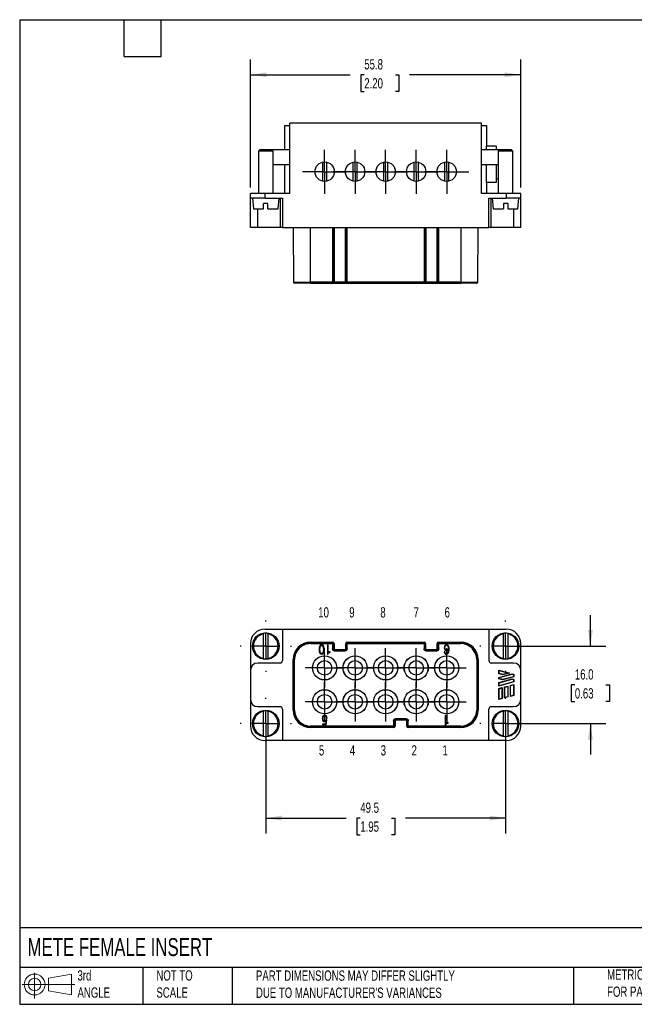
# Model space of a CAD drawing. Header units: millimetres. Extents: x 6 to 273, y 6 to 210.
# Tile 1 of 4: x 6 to 133, y 6 to 210. Entities that reach past the tile are written whole.
import ezdxf

# ---------------------------------------------------------------- set-up
doc = ezdxf.new("R2010")
doc.units = ezdxf.units.MM
doc.linetypes.add('SLD-Center', pattern=[19.05, 15.24, -1.27, 1.27, -1.27])
doc.linetypes.add('SLD-Solid', pattern=[0])
doc.layers.add('CENTER', color=40, linetype='SLD-Center')
doc.layers.add('SLD-DEFPOINTS', color=7, linetype='Continuous')
doc.layers.add('DIMENSIONS', color=140, linetype='SLD-Solid', lineweight=25)
doc.layers.add('TEXT', color=140, linetype='SLD-Solid', lineweight=25)
doc.styles.add('SLDTEXTSTYLE0', font='TXT', dxfattribs={"width": 0.7})
doc.dimstyles.new('SLDDIMSTYLE0', dxfattribs={"dimtxt": 2.158008, "dimasz": 3.302, "dimexe": 0, "dimexo": 0.0625, "dimgap": 0.539502, "dimtad": 0, "dimtih": 1, "dimtoh": 1, "dimrnd": 1e-09, "dimzin": 12, "dimdsep": 46, "dimtxsty": 'SLDTEXTSTYLE0', "dimsah": 1, "dimcen": 0.09, "dimadec": 0, "dimazin": 3, "dimtfac": 1, "dimtofl": 0, "dimtmove": 0, "dimatfit": 3, "dimfxl": 0, "dimfrac": 2, "dimtolj": 1, "dimtzin": 12, "dimarcsym": 0})
doc.dimstyles.new('SLDDIMSTYLE1', dxfattribs={"dimtxt": 2.158008, "dimasz": 3.302, "dimexe": 0, "dimexo": 0.0625, "dimgap": 0.539502, "dimtad": 0, "dimtih": 1, "dimtoh": 1, "dimrnd": 1e-09, "dimzin": 4, "dimdsep": 46, "dimtxsty": 'SLDTEXTSTYLE0', "dimsah": 1, "dimcen": 0.09, "dimadec": 0, "dimazin": 1, "dimtfac": 1, "dimtmove": 0, "dimatfit": 0, "dimfxl": 0, "dimfrac": 2, "dimtolj": 1, "dimtzin": 12, "dimarcsym": 0})

# ---------------------------------------------------------------- blocks, each defined once
blk = doc.blocks.new('Block11')
at = {"color": 7, "linetype": 'SLD-Solid', "lineweight": 18}
for p, q in [((2.59, 5.31), (2.59, 0)), ((5.48, 4.17), (10.18, 5.03)), ((5.48, 1.6), (5.48, 4.17)), ((10.18, 5.03), (10.18, 0.73)), ((0, 2.88), (10.87, 2.88)), ((5.48, 1.6), (10.18, 0.73))]:
    blk.add_line(p, q, dxfattribs=at)
for radius in [2.15, 1.29]:
    blk.add_circle((2.59, 2.88), radius, dxfattribs=at)
blk = doc.blocks.new('Block12')
at = {"layer": 'SLD-DEFPOINTS'}
blk.add_blockref('Block11', (0, 0), dxfattribs=at)
blk = doc.blocks.new('_D')
at = {"layer": 'DIMENSIONS'}
for p, q in [((57.14, 63.01), (57.14, 41.61)), ((106.64, 63.01), (106.64, 41.61)), ((57.14, 44.78), (73.74, 44.78)), ((76.66, 44.78), (75.94, 44.78)), ((75.94, 44.78), (75.94, 41.35)), ((83.07, 44.78), (83.8, 44.78)), ((83.8, 44.78), (83.8, 41.35)), ((106.64, 44.78), (86, 44.78)), ((75.94, 41.35), (76.66, 41.35)), ((83.8, 41.35), (83.07, 41.35))]:
    blk.add_line(p, q, dxfattribs=at)
for points in [[(57.14, 44.78), (60.44, 44.27), (60.44, 45.29)], [(106.64, 44.78), (103.34, 45.29), (103.34, 44.27)]]:
    blk.add_solid(points, dxfattribs=at)
at = {"layer": 'DIMENSIONS', "char_height": 2.117, "attachment_point": 1, "style": 'SLDTEXTSTYLE0'}
for s, insert in [('49.5', (76.66, 47.99)), ('1.95', (76.66, 44.08))]:
    blk.add_mtext(s, dxfattribs=dict(at, insert=insert))
blk = doc.blocks.new('_D_1')
at = {"layer": 'DIMENSIONS'}
for p, q in [((124.15, 80.28), (124.15, 86.63)), ((107.91, 80.28), (127.33, 80.28)), ((120.95, 72.28), (120.22, 72.28)), ((120.22, 72.28), (120.22, 68.85)), ((127.36, 72.28), (128.09, 72.28)), ((128.09, 72.28), (128.09, 68.85)), ((120.22, 68.85), (120.95, 68.85)), ((128.09, 68.85), (127.36, 68.85)), ((107.91, 64.28), (127.33, 64.28)), ((124.15, 64.28), (124.15, 57.93))]:
    blk.add_line(p, q, dxfattribs=at)
for points in [[(124.15, 80.28), (124.66, 83.58), (123.65, 83.58)], [(124.15, 64.28), (123.65, 60.98), (124.66, 60.98)]]:
    blk.add_solid(points, dxfattribs=at)
at = {"layer": 'DIMENSIONS', "char_height": 2.117, "attachment_point": 1, "style": 'SLDTEXTSTYLE0'}
for s, insert in [('16.0', (120.95, 75.49)), ('0.63', (120.95, 71.58))]:
    blk.add_mtext(s, dxfattribs=dict(at, insert=insert))
blk = doc.blocks.new('SW_CENTERMARKSYMBOL_0')
at = {"layer": 'CENTER', "color": 0}
for p, q in [((0, 5.08), (0, 5.29)), ((0, 0), (0, 2.54)), ((-5.08, 0), (-5.29, 0)), ((0, 0), (-2.54, 0)), ((0, 0), (0, -2.54)), ((0, 0), (2.54, 0)), ((5.08, 0), (5.29, 0)), ((0, -5.08), (0, -5.29))]:
    blk.add_line(p, q, dxfattribs=at)
blk = doc.blocks.new('SW_CENTERMARKSYMBOL_1')
at = {"layer": 'CENTER', "color": 0}
for p, q in [((0, 5.08), (0, 5.29)), ((0, 0), (0, 2.54)), ((-5.08, 0), (-5.29, 0)), ((0, 0), (-2.54, 0)), ((0, 0), (0, -2.54)), ((0, 0), (2.54, 0)), ((5.08, 0), (5.29, 0)), ((0, -5.08), (0, -5.29))]:
    blk.add_line(p, q, dxfattribs=at)
blk = doc.blocks.new('SW_CENTERMARKSYMBOL_2')
at = {"layer": 'CENTER', "color": 0}
for p, q in [((0, 5.08), (0, 5.29)), ((0, 0), (0, 2.54)), ((-5.08, 0), (-5.29, 0)), ((0, 0), (-2.54, 0)), ((0, 0), (0, -2.54)), ((0, 0), (2.54, 0)), ((5.08, 0), (5.29, 0)), ((0, -5.08), (0, -5.29))]:
    blk.add_line(p, q, dxfattribs=at)
blk = doc.blocks.new('SW_CENTERMARKSYMBOL_3')
at = {"layer": 'CENTER', "color": 0}
for p, q in [((0, 5.08), (0, 5.29)), ((0, 0), (0, 2.54)), ((-5.08, 0), (-5.29, 0)), ((0, 0), (-2.54, 0)), ((0, 0), (0, -2.54)), ((0, 0), (2.54, 0)), ((5.08, 0), (5.29, 0)), ((0, -5.08), (0, -5.29))]:
    blk.add_line(p, q, dxfattribs=at)
blk = doc.blocks.new('SW_CENTERMARKSYMBOL_4')
at = {"layer": 'CENTER', "color": 0}
for p, q in [((0, 2.54), (0, 4.04)), ((0, 0), (0, 2.54)), ((-2.54, 0), (-4.04, 0)), ((0, 0), (-2.54, 0)), ((0, 0), (0, -2.54)), ((0, 0), (2.54, 0)), ((2.54, 0), (4.04, 0)), ((0, -2.54), (0, -4.04))]:
    blk.add_line(p, q, dxfattribs=at)
blk = doc.blocks.new('SW_CENTERMARKSYMBOL_5')
at = {"layer": 'CENTER', "color": 0}
for p, q in [((0, 2.54), (0, 4.04)), ((0, 0), (0, 2.54)), ((-2.54, 0), (-4.04, 0)), ((0, 0), (-2.54, 0)), ((0, 0), (0, -2.54)), ((0, 0), (2.54, 0)), ((2.54, 0), (4.04, 0)), ((0, -2.54), (0, -4.04))]:
    blk.add_line(p, q, dxfattribs=at)
blk = doc.blocks.new('SW_CENTERMARKSYMBOL_6')
at = {"layer": 'CENTER', "color": 0}
for p, q in [((0, 2.54), (0, 4.04)), ((0, 0), (0, 2.54)), ((-2.54, 0), (-4.04, 0)), ((0, 0), (-2.54, 0)), ((0, 0), (0, -2.54)), ((0, 0), (2.54, 0)), ((2.54, 0), (4.04, 0)), ((0, -2.54), (0, -4.04))]:
    blk.add_line(p, q, dxfattribs=at)
blk = doc.blocks.new('SW_CENTERMARKSYMBOL_7')
at = {"layer": 'CENTER', "color": 0}
for p, q in [((0, 2.54), (0, 4.04)), ((0, 0), (0, 2.54)), ((-2.54, 0), (-4.04, 0)), ((0, 0), (-2.54, 0)), ((0, 0), (0, -2.54)), ((0, 0), (2.54, 0)), ((2.54, 0), (4.04, 0)), ((0, -2.54), (0, -4.04))]:
    blk.add_line(p, q, dxfattribs=at)
blk = doc.blocks.new('SW_CENTERMARKSYMBOL_8')
at = {"layer": 'CENTER', "color": 0}
for p, q in [((0, 2.54), (0, 4.04)), ((0, 0), (0, 2.54)), ((-2.54, 0), (-4.04, 0)), ((0, 0), (-2.54, 0)), ((0, 0), (0, -2.54)), ((0, 0), (2.54, 0)), ((2.54, 0), (4.04, 0)), ((0, -2.54), (0, -4.04))]:
    blk.add_line(p, q, dxfattribs=at)
blk = doc.blocks.new('SW_CENTERMARKSYMBOL_9')
at = {"layer": 'CENTER', "color": 0}
for p, q in [((0, 2.54), (0, 4.04)), ((0, 0), (0, 2.54)), ((-2.54, 0), (-4.04, 0)), ((0, 0), (-2.54, 0)), ((0, 0), (0, -2.54)), ((0, 0), (2.54, 0)), ((2.54, 0), (4.04, 0)), ((0, -2.54), (0, -4.04))]:
    blk.add_line(p, q, dxfattribs=at)
blk = doc.blocks.new('SW_CENTERMARKSYMBOL_10')
at = {"layer": 'CENTER', "color": 0}
for p, q in [((0, 2.54), (0, 4.04)), ((0, 0), (0, 2.54)), ((-2.54, 0), (-4.04, 0)), ((0, 0), (-2.54, 0)), ((0, 0), (0, -2.54)), ((0, 0), (2.54, 0)), ((2.54, 0), (4.04, 0)), ((0, -2.54), (0, -4.04))]:
    blk.add_line(p, q, dxfattribs=at)
blk = doc.blocks.new('SW_CENTERMARKSYMBOL_11')
at = {"layer": 'CENTER', "color": 0}
for p, q in [((0, 2.54), (0, 4.04)), ((0, 0), (0, 2.54)), ((-2.54, 0), (-4.04, 0)), ((0, 0), (-2.54, 0)), ((0, 0), (0, -2.54)), ((0, 0), (2.54, 0)), ((2.54, 0), (4.04, 0)), ((0, -2.54), (0, -4.04))]:
    blk.add_line(p, q, dxfattribs=at)
blk = doc.blocks.new('SW_CENTERMARKSYMBOL_12')
at = {"layer": 'CENTER', "color": 0}
for p, q in [((0, 2.54), (0, 4.04)), ((0, 0), (0, 2.54)), ((-2.54, 0), (-4.04, 0)), ((0, 0), (-2.54, 0)), ((0, 0), (0, -2.54)), ((0, 0), (2.54, 0)), ((2.54, 0), (4.04, 0)), ((0, -2.54), (0, -4.04))]:
    blk.add_line(p, q, dxfattribs=at)
blk = doc.blocks.new('SW_CENTERMARKSYMBOL_13')
at = {"layer": 'CENTER', "color": 0}
for p, q in [((0, 2.54), (0, 4.04)), ((0, 0), (0, 2.54)), ((-2.54, 0), (-4.04, 0)), ((0, 0), (-2.54, 0)), ((0, 0), (0, -2.54)), ((0, 0), (2.54, 0)), ((2.54, 0), (4.04, 0)), ((0, -2.54), (0, -4.04))]:
    blk.add_line(p, q, dxfattribs=at)
blk = doc.blocks.new('_D_6')
at = {"layer": 'DIMENSIONS'}
for p, q in [((53.99, 174.95), (53.99, 201.36)), ((109.79, 174.95), (109.79, 201.36)), ((53.99, 198.18), (74.56, 198.18)), ((77.48, 198.18), (76.76, 198.18)), ((76.76, 198.18), (76.76, 194.75)), ((83.9, 198.18), (84.62, 198.18)), ((84.62, 198.18), (84.62, 194.75)), ((109.79, 198.18), (86.82, 198.18)), ((76.76, 194.75), (77.48, 194.75)), ((84.62, 194.75), (83.9, 194.75))]:
    blk.add_line(p, q, dxfattribs=at)
for points in [[(53.99, 198.18), (57.29, 197.68), (57.29, 198.69)], [(109.79, 198.18), (106.49, 198.69), (106.49, 197.68)]]:
    blk.add_solid(points, dxfattribs=at)
at = {"layer": 'DIMENSIONS', "char_height": 2.117, "attachment_point": 1, "style": 'SLDTEXTSTYLE0'}
for s, insert in [('55.8', (77.48, 201.4)), ('2.20', (77.48, 197.48))]:
    blk.add_mtext(s, dxfattribs=dict(at, insert=insert))
blk = doc.blocks.new('SW_CENTERMARKSYMBOL_16')
at = {"layer": 'CENTER', "color": 0}
for p, q in [((0, 2.54), (0, 4.54)), ((0, 0), (0, 2.54)), ((-2.54, 0), (-4.54, 0)), ((0, 0), (-2.54, 0)), ((0, 0), (0, -2.54)), ((0, 0), (2.54, 0)), ((2.54, 0), (4.54, 0)), ((0, -2.54), (0, -4.54))]:
    blk.add_line(p, q, dxfattribs=at)
blk = doc.blocks.new('SW_CENTERMARKSYMBOL_17')
at = {"layer": 'CENTER', "color": 0}
for p, q in [((0, 2.54), (0, 4.54)), ((0, 0), (0, 2.54)), ((-2.54, 0), (-4.54, 0)), ((0, 0), (-2.54, 0)), ((0, 0), (0, -2.54)), ((0, 0), (2.54, 0)), ((2.54, 0), (4.54, 0)), ((0, -2.54), (0, -4.54))]:
    blk.add_line(p, q, dxfattribs=at)
blk = doc.blocks.new('SW_CENTERMARKSYMBOL_18')
at = {"layer": 'CENTER', "color": 0}
for p, q in [((0, 2.54), (0, 4.54)), ((0, 0), (0, 2.54)), ((-2.54, 0), (-4.54, 0)), ((0, 0), (-2.54, 0)), ((0, 0), (0, -2.54)), ((0, 0), (2.54, 0)), ((2.54, 0), (4.54, 0)), ((0, -2.54), (0, -4.54))]:
    blk.add_line(p, q, dxfattribs=at)
blk = doc.blocks.new('SW_CENTERMARKSYMBOL_19')
at = {"layer": 'CENTER', "color": 0}
for p, q in [((0, 2.54), (0, 4.54)), ((0, 0), (0, 2.54)), ((-2.54, 0), (-4.54, 0)), ((0, 0), (-2.54, 0)), ((0, 0), (0, -2.54)), ((0, 0), (2.54, 0)), ((2.54, 0), (4.54, 0)), ((0, -2.54), (0, -4.54))]:
    blk.add_line(p, q, dxfattribs=at)
blk = doc.blocks.new('SW_CENTERMARKSYMBOL_20')
at = {"layer": 'CENTER', "color": 0}
for p, q in [((0, 2.54), (0, 4.54)), ((0, 0), (0, 2.54)), ((-2.54, 0), (-4.54, 0)), ((0, 0), (-2.54, 0)), ((0, 0), (0, -2.54)), ((0, 0), (2.54, 0)), ((2.54, 0), (4.54, 0)), ((0, -2.54), (0, -4.54))]:
    blk.add_line(p, q, dxfattribs=at)

msp = doc.modelspace()

# ---------------------------------------------------------------- linework, layer by layer
for p, q in [((61.092, 187.684), (62.092, 187.684)), ((61.092, 182.684), (61.092, 187.684)), ((62.092, 173.684), (62.092, 188.184)), ((101.692, 188.184), (62.092, 188.184)), ((101.692, 173.684), (101.692, 188.184)), ((101.692, 187.684), (102.692, 187.684)), ((102.692, 187.684), (102.692, 183.434)), ((104.692, 183.434), (102.692, 183.434)), ((102.692, 182.684), (102.692, 183.434)), ((104.692, 183.434), (104.692, 182.684)), ((55.942, 182.684), (55.642, 182.384)), ((55.642, 182.384), (55.642, 173.684)), ((58.642, 182.384), (55.642, 182.384)), ((58.342, 182.684), (55.942, 182.684)), ((58.642, 182.384), (58.342, 182.684)), ((62.092, 182.684), (58.342, 182.684)), ((58.642, 173.684), (58.642, 182.384)), ((105.442, 182.684), (101.692, 182.684)), ((105.442, 182.684), (105.142, 182.384)), ((105.142, 182.384), (105.142, 173.684)), ((108.142, 182.384), (105.142, 182.384)), ((107.842, 182.684), (105.442, 182.684)), ((108.142, 182.384), (107.842, 182.684)), ((108.142, 173.684), (108.142, 182.384)), ((58.642, 179.684), (62.092, 179.684)), ((61.092, 173.684), (61.092, 179.684)), ((68.842, 180.132), (68.842, 176.235)), ((69.742, 176.235), (69.742, 180.132)), ((75.142, 180.132), (75.142, 176.235)), ((76.042, 176.235), (76.042, 180.132)), ((81.442, 180.132), (81.442, 176.235)), ((82.342, 176.235), (82.342, 180.132)), ((87.742, 180.132), (87.742, 176.235)), ((88.642, 176.235), (88.642, 180.132)), ((94.042, 180.132), (94.042, 176.235)), ((94.942, 176.235), (94.942, 180.132)), ((101.692, 179.684), (105.142, 179.684)), ((102.692, 175.934), (102.692, 179.684)), ((104.692, 179.684), (104.692, 175.934)), ((104.692, 175.934), (102.692, 175.934)), ((102.692, 175.934), (102.692, 173.684)), ((104.692, 176.684), (105.142, 176.723)), ((53.992, 172.684), (53.992, 173.684)), ((56.992, 173.684), (53.992, 173.684)), ((56.992, 172.684), (56.992, 173.684)), ((62.092, 173.684), (56.992, 173.684)), ((106.792, 173.684), (101.692, 173.684)), ((106.792, 173.684), (106.792, 172.684)), ((109.792, 173.684), (106.792, 173.684)), ((109.792, 172.684), (109.792, 173.684)), ((56.992, 172.684), (53.992, 172.684)), ((53.992, 166.684), (53.992, 172.684)), ((54.392, 172.684), (54.585, 170.484)), ((57.592, 171.584), (56.692, 171.584)), ((56.692, 170.484), (56.692, 171.584)), ((56.992, 172.684), (60.592, 172.684)), ((57.592, 170.484), (57.592, 171.584)), ((59.7, 170.484), (59.892, 172.684)), ((60.092, 172.684), (60.092, 166.684)), ((60.592, 172.684), (60.592, 166.684)), ((103.192, 172.684), (106.792, 172.684)), ((103.192, 166.684), (103.192, 172.684)), ((103.692, 166.684), (103.692, 172.684)), ((103.892, 172.684), (104.085, 170.484)), ((106.192, 171.584), (106.192, 170.484)), ((107.092, 171.584), (106.192, 171.584)), ((109.792, 172.684), (106.792, 172.684)), ((107.092, 171.584), (107.092, 170.484)), ((109.2, 170.484), (109.392, 172.684)), ((109.792, 166.684), (109.792, 172.684)), ((54.585, 170.484), (56.692, 170.484)), ((55.492, 166.684), (55.492, 170.484)), ((57.592, 170.484), (59.7, 170.484)), ((104.085, 170.484), (106.192, 170.484)), ((107.092, 170.484), (109.2, 170.484)), ((108.292, 170.484), (108.292, 166.684)), ((55.492, 166.684), (53.992, 166.684)), ((60.092, 166.684), (55.492, 166.684)), ((60.592, 166.684), (60.092, 166.684)), ((60.592, 166.684), (103.192, 166.684)), ((62.792, 166.684), (62.891, 155.382)), ((66.392, 155.382), (66.392, 166.684)), ((70.942, 166.684), (70.942, 155.382)), ((71.144, 155.382), (71.243, 166.684)), ((71.342, 155.382), (71.342, 166.684)), ((73.542, 166.684), (73.542, 155.382)), ((73.642, 166.684), (73.741, 155.382)), ((73.942, 155.382), (73.942, 166.684)), ((89.842, 166.684), (89.842, 155.382)), ((90.044, 155.382), (90.143, 166.684)), ((90.242, 155.382), (90.242, 166.684)), ((92.442, 166.684), (92.442, 155.382)), ((92.542, 166.684), (92.641, 155.382)), ((92.842, 155.382), (92.842, 166.684)), ((97.392, 166.684), (97.392, 155.382)), ((100.894, 155.382), (100.993, 166.684)), ((103.692, 166.684), (103.192, 166.684)), ((108.292, 166.684), (103.692, 166.684)), ((109.792, 166.684), (108.292, 166.684)), ((62.891, 155.382), (66.392, 155.382)), ((70.942, 155.382), (66.392, 155.382)), ((66.392, 155.382), (66.392, 155.184)), ((66.392, 155.184), (70.942, 155.184)), ((70.942, 155.382), (71.144, 155.382)), ((70.942, 155.184), (70.942, 155.382)), ((70.942, 155.184), (70.944, 155.184)), ((71.342, 155.382), (71.144, 155.382)), ((71.342, 155.382), (71.342, 155.184)), ((73.542, 155.382), (71.342, 155.382)), ((71.342, 155.184), (73.542, 155.184)), ((73.741, 155.382), (73.542, 155.382)), ((73.542, 155.184), (73.542, 155.382)), ((73.741, 155.382), (73.942, 155.382)), ((73.941, 155.184), (73.942, 155.184)), ((89.842, 155.382), (73.942, 155.382)), ((73.942, 155.382), (73.942, 155.184)), ((73.942, 155.184), (89.842, 155.184)), ((89.842, 155.382), (90.044, 155.382)), ((89.842, 155.184), (89.842, 155.382)), ((89.842, 155.184), (89.844, 155.184)), ((90.242, 155.382), (90.044, 155.382)), ((90.242, 155.382), (90.242, 155.184)), ((92.442, 155.382), (90.242, 155.382)), ((90.242, 155.184), (92.442, 155.184)), ((92.641, 155.382), (92.442, 155.382)), ((92.442, 155.184), (92.442, 155.382)), ((92.641, 155.382), (92.842, 155.382)), ((92.841, 155.184), (92.842, 155.184)), ((97.392, 155.382), (92.842, 155.382)), ((92.842, 155.382), (92.842, 155.184)), ((92.842, 155.184), (97.392, 155.184)), ((97.392, 155.382), (100.894, 155.382)), ((97.392, 155.382), (97.392, 155.184)), ((56.992, 83.782), (60.592, 83.782)), ((60.592, 83.782), (60.592, 77.282)), ((60.592, 83.782), (103.192, 83.782)), ((103.192, 83.782), (103.192, 77.282)), ((103.192, 83.782), (106.792, 83.782)), ((56.692, 82.799), (56.692, 82.897)), ((56.692, 77.764), (56.692, 82.799)), ((57.592, 82.799), (57.592, 82.897)), ((57.592, 82.799), (57.592, 77.764)), ((106.192, 82.897), (106.192, 82.799)), ((106.192, 77.764), (106.192, 82.799)), ((107.092, 82.897), (107.092, 82.799)), ((107.092, 82.799), (107.092, 77.764)), ((53.992, 80.782), (53.992, 75.282)), ((66.392, 80.983), (66.392, 81.082)), ((66.392, 81.082), (70.942, 81.082)), ((70.942, 80.983), (66.392, 80.983)), ((66.392, 80.983), (66.392, 80.783)), ((66.392, 80.783), (70.942, 80.783)), ((70.029, 80.525), (69.884, 80.525)), ((69.884, 80.525), (69.884, 78.582)), ((70.029, 78.978), (70.029, 80.525)), ((70.942, 81.082), (70.942, 80.983)), ((70.942, 80.783), (70.942, 80.983)), ((70.944, 80.782), (70.944, 79.682)), ((71.144, 80.782), (70.944, 80.782)), ((71.144, 79.682), (70.944, 79.682)), ((71.144, 79.682), (71.144, 80.782)), ((71.144, 80.782), (71.243, 80.782)), ((71.144, 79.682), (71.243, 79.682)), ((71.243, 80.782), (71.243, 79.682)), ((71.342, 79.483), (71.342, 79.582)), ((71.342, 79.582), (73.542, 79.582)), ((73.542, 79.483), (71.342, 79.483)), ((71.342, 79.483), (71.342, 79.283)), ((71.342, 79.283), (73.542, 79.283)), ((73.542, 79.582), (73.542, 79.483)), ((73.542, 79.283), (73.542, 79.483)), ((73.642, 80.782), (73.741, 80.782)), ((73.642, 79.682), (73.642, 80.782)), ((73.642, 79.682), (73.741, 79.682)), ((73.741, 80.782), (73.741, 79.682)), ((73.741, 80.782), (73.941, 80.782)), ((73.741, 79.682), (73.941, 79.682)), ((73.941, 79.682), (73.941, 80.782)), ((73.942, 80.983), (73.942, 81.082)), ((73.942, 81.082), (89.842, 81.082)), ((73.942, 80.983), (73.942, 80.783)), ((89.842, 80.983), (73.942, 80.983)), ((73.942, 80.783), (89.842, 80.783)), ((89.842, 81.082), (89.842, 80.983)), ((89.842, 80.783), (89.842, 80.983)), ((89.844, 80.782), (89.844, 79.682)), ((90.044, 80.782), (89.844, 80.782)), ((90.044, 79.682), (89.844, 79.682)), ((90.044, 79.682), (90.044, 80.782)), ((90.044, 80.782), (90.143, 80.782)), ((90.044, 79.682), (90.143, 79.682)), ((90.143, 80.782), (90.143, 79.682)), ((90.242, 79.483), (90.242, 79.582)), ((90.242, 79.582), (92.442, 79.582)), ((92.442, 79.483), (90.242, 79.483)), ((90.242, 79.483), (90.242, 79.283)), ((90.242, 79.283), (92.442, 79.283)), ((92.442, 79.582), (92.442, 79.483)), ((92.442, 79.283), (92.442, 79.483)), ((92.542, 80.782), (92.641, 80.782)), ((92.542, 79.682), (92.542, 80.782)), ((92.542, 79.682), (92.641, 79.682)), ((92.641, 80.782), (92.641, 79.682)), ((92.641, 80.782), (92.841, 80.782)), ((92.641, 79.682), (92.841, 79.682)), ((92.841, 79.682), (92.841, 80.782)), ((92.842, 80.983), (92.842, 81.082)), ((92.842, 81.082), (97.392, 81.082)), ((92.842, 80.983), (92.842, 80.783)), ((97.392, 80.983), (92.842, 80.983)), ((92.842, 80.783), (97.392, 80.783)), ((97.392, 81.082), (97.392, 80.983)), ((97.392, 80.983), (97.392, 80.783)), ((109.792, 75.282), (109.792, 80.782)), ((56.692, 77.666), (56.692, 77.764)), ((57.592, 77.666), (57.592, 77.764)), ((62.792, 77.482), (62.891, 77.482)), ((62.792, 67.082), (62.792, 77.482)), ((62.891, 77.482), (62.891, 67.082)), ((62.891, 77.482), (63.091, 77.482)), ((63.091, 67.082), (63.091, 77.482)), ((69.884, 78.582), (70.012, 78.582)), ((94.138, 79.078), (94.001, 79.078)), ((100.694, 77.482), (100.694, 67.082)), ((100.894, 77.482), (100.694, 77.482)), ((100.894, 67.082), (100.894, 77.482)), ((100.894, 77.482), (100.993, 77.482)), ((100.993, 77.482), (100.993, 67.082)), ((106.192, 77.764), (106.192, 77.666)), ((107.092, 77.764), (107.092, 77.666)), ((53.992, 75.282), (53.992, 69.282)), ((60.092, 76.782), (55.492, 76.782)), ((108.292, 76.782), (103.692, 76.782)), ((105.242, 75.3), (107.435, 74.713)), ((105.242, 74.576), (105.242, 75.3)), ((105.292, 75.235), (105.242, 75.3)), ((105.292, 75.235), (107.241, 74.713)), ((105.292, 74.614), (105.292, 75.235)), ((109.792, 69.282), (109.792, 75.282)), ((105.242, 74.576), (105.292, 74.614)), ((106.082, 74.351), (105.242, 74.576)), ((105.242, 73.821), (108.002, 74.561)), ((105.242, 73.518), (105.242, 73.821)), ((105.242, 73.821), (105.292, 73.783)), ((105.242, 73.518), (105.292, 73.556)), ((106.028, 73.307), (105.242, 73.518)), ((105.242, 72.763), (108.002, 73.503)), ((106.082, 74.402), (105.292, 74.614)), ((105.292, 73.783), (108.002, 74.509)), ((105.292, 73.556), (105.292, 73.783)), ((106.028, 73.359), (105.292, 73.556)), ((105.292, 72.725), (108.002, 73.451)), ((108.292, 73.966), (106.028, 73.359)), ((108.342, 73.927), (106.028, 73.307)), ((106.028, 73.307), (106.028, 73.359)), ((107.435, 74.713), (106.082, 74.351)), ((107.241, 74.713), (106.082, 74.402)), ((106.082, 74.351), (106.082, 74.402)), ((107.435, 74.713), (107.241, 74.713)), ((108.002, 74.561), (108.342, 74.47)), ((108.002, 74.509), (108.002, 74.561)), ((108.002, 74.509), (108.292, 74.431)), ((108.002, 73.503), (108.342, 73.412)), ((108.002, 73.451), (108.002, 73.503)), ((108.002, 73.451), (108.292, 73.373)), ((108.342, 74.47), (108.292, 74.431)), ((108.292, 74.431), (108.292, 73.966)), ((108.342, 73.927), (108.292, 73.966)), ((108.342, 73.412), (108.292, 73.373)), ((108.292, 73.373), (108.292, 72.908)), ((108.342, 74.47), (108.342, 73.927)), ((108.342, 73.412), (108.342, 72.869)), ((108.342, 72.869), (105.242, 72.039)), ((105.242, 72.039), (105.242, 72.763)), ((105.242, 72.763), (105.292, 72.725)), ((105.242, 72.039), (105.292, 72.104)), ((105.242, 71.521), (105.942, 71.709)), ((105.242, 69.263), (105.242, 71.521)), ((105.292, 71.483), (105.242, 71.521)), ((108.292, 72.908), (105.292, 72.104)), ((105.292, 72.104), (105.292, 72.725)), ((105.292, 71.483), (105.892, 71.644)), ((105.292, 69.328), (105.292, 71.483)), ((105.942, 71.709), (105.892, 71.644)), ((105.892, 71.644), (105.892, 69.489)), ((105.942, 71.709), (105.942, 69.45)), ((106.442, 71.843), (107.142, 72.03)), ((106.442, 69.584), (106.442, 71.843)), ((106.492, 71.804), (106.442, 71.843)), ((106.492, 71.804), (107.092, 71.965)), ((106.492, 69.65), (106.492, 71.804)), ((107.142, 72.03), (107.092, 71.965)), ((107.092, 71.965), (107.092, 69.81)), ((107.142, 72.03), (107.142, 69.772)), ((107.642, 72.164), (108.342, 72.352)), ((107.642, 69.906), (107.642, 72.164)), ((107.692, 72.126), (107.642, 72.164)), ((107.692, 72.126), (108.292, 72.287)), ((107.692, 69.971), (107.692, 72.126)), ((108.342, 72.869), (108.292, 72.908)), ((108.342, 72.352), (108.292, 72.287)), ((108.292, 72.287), (108.292, 70.132)), ((108.342, 72.352), (108.342, 70.094)), ((53.992, 69.282), (53.992, 63.782)), ((105.942, 69.45), (105.242, 69.263)), ((105.242, 69.263), (105.292, 69.328)), ((105.892, 69.489), (105.292, 69.328)), ((105.942, 69.45), (105.892, 69.489)), ((107.142, 69.772), (106.442, 69.584)), ((106.442, 69.584), (106.492, 69.65)), ((107.092, 69.81), (106.492, 69.65)), ((107.142, 69.772), (107.092, 69.81)), ((108.342, 70.094), (107.642, 69.906)), ((107.642, 69.906), (107.692, 69.971)), ((108.292, 70.132), (107.692, 69.971)), ((108.342, 70.094), (108.292, 70.132)), ((109.792, 63.782), (109.792, 69.282)), ((55.492, 67.782), (60.092, 67.782)), ((60.592, 67.282), (60.592, 60.782)), ((62.891, 67.082), (62.792, 67.082)), ((62.891, 67.082), (63.091, 67.082)), ((100.894, 67.082), (100.694, 67.082)), ((100.993, 67.082), (100.894, 67.082)), ((103.192, 60.782), (103.192, 67.282)), ((103.692, 67.782), (108.292, 67.782)), ((56.692, 66.799), (56.692, 66.897)), ((56.692, 61.764), (56.692, 66.799)), ((57.592, 66.799), (57.592, 66.897)), ((57.592, 66.799), (57.592, 61.764)), ((69.744, 65.032), (69.622, 65.032)), ((69.627, 64.039), (69.744, 65.032)), ((69.648, 65.425), (69.792, 65.425)), ((86.142, 65.28), (83.942, 65.28)), ((83.942, 65.28), (83.942, 65.08)), ((83.942, 65.08), (86.142, 65.08)), ((83.942, 64.981), (83.942, 65.08)), ((86.142, 65.08), (86.142, 65.28)), ((86.142, 65.08), (86.142, 64.981)), ((94.342, 65.925), (94.16, 65.925)), ((94.16, 65.925), (94.16, 63.982)), ((94.342, 64.378), (94.342, 65.925)), ((106.192, 66.897), (106.192, 66.799)), ((106.192, 61.764), (106.192, 66.799)), ((107.092, 66.897), (107.092, 66.799)), ((107.092, 66.799), (107.092, 61.764)), ((83.542, 63.78), (66.392, 63.78)), ((66.392, 63.58), (66.392, 63.78)), ((66.392, 63.58), (83.542, 63.58)), ((66.392, 63.481), (66.392, 63.58)), ((83.542, 63.481), (66.392, 63.481)), ((69.522, 64.188), (68.867, 64.188)), ((68.867, 64.188), (68.867, 64.039)), ((68.867, 64.039), (69.627, 64.039)), ((69.596, 64.817), (69.522, 64.188)), ((83.542, 63.58), (83.542, 63.78)), ((83.542, 63.58), (83.542, 63.481)), ((83.544, 64.882), (83.544, 63.782)), ((83.744, 64.882), (83.544, 64.882)), ((83.744, 63.782), (83.544, 63.782)), ((83.744, 63.782), (83.744, 64.882)), ((83.843, 64.882), (83.744, 64.882)), ((83.843, 63.782), (83.744, 63.782)), ((83.843, 64.882), (83.843, 63.782)), ((86.142, 64.981), (83.942, 64.981)), ((86.242, 63.782), (86.242, 64.882)), ((86.341, 64.882), (86.242, 64.882)), ((86.341, 63.782), (86.242, 63.782)), ((86.341, 64.882), (86.341, 63.782)), ((86.341, 64.882), (86.541, 64.882)), ((86.341, 63.782), (86.541, 63.782)), ((86.541, 63.782), (86.541, 64.882)), ((97.392, 63.78), (86.542, 63.78)), ((86.542, 63.78), (86.542, 63.58)), ((86.542, 63.58), (97.392, 63.58)), ((86.542, 63.481), (86.542, 63.58)), ((97.392, 63.481), (86.542, 63.481)), ((94.16, 63.982), (94.32, 63.982)), ((97.392, 63.58), (97.392, 63.78)), ((97.392, 63.58), (97.392, 63.481)), ((56.692, 61.666), (56.692, 61.764)), ((57.592, 61.666), (57.592, 61.764)), ((106.192, 61.764), (106.192, 61.666)), ((107.092, 61.764), (107.092, 61.666)), ((60.592, 60.782), (56.992, 60.782)), ((103.192, 60.782), (60.592, 60.782)), ((106.792, 60.782), (103.192, 60.782))]:
    msp.add_line(p, q)
for centre, radius in [((69.292, 178.184), 2), ((75.592, 178.184), 2), ((81.892, 178.184), 2), ((88.192, 178.184), 2), ((94.492, 178.184), 2), ((57.142, 80.282), 2.75), ((106.642, 80.282), 2.75), ((69.292, 75.782), 2.5), ((69.292, 75.782), 2.491), ((69.292, 75.782), 1.5), ((75.592, 75.782), 2.5), ((75.592, 75.782), 2.491), ((75.592, 75.782), 1.5), ((81.892, 75.782), 2.5), ((81.892, 75.782), 2.491), ((81.892, 75.782), 1.5), ((88.192, 75.782), 2.5), ((88.192, 75.782), 2.491), ((88.192, 75.782), 1.5), ((94.492, 75.782), 2.5), ((94.492, 75.782), 2.491), ((94.492, 75.782), 1.5), ((69.292, 68.782), 2.5), ((69.292, 68.782), 2.491), ((75.592, 68.782), 2.5), ((75.592, 68.782), 2.491), ((81.892, 68.782), 2.5), ((81.892, 68.782), 2.491), ((88.192, 68.782), 2.5), ((88.192, 68.782), 2.491), ((94.492, 68.782), 2.5), ((94.492, 68.782), 2.491), ((69.292, 68.782), 1.5), ((75.592, 68.782), 1.5), ((81.892, 68.782), 1.5), ((88.192, 68.782), 1.5), ((94.492, 68.782), 1.5), ((57.142, 64.282), 2.75), ((106.642, 64.282), 2.75)]:
    msp.add_circle(centre, radius)
for centre, radius, start, end in [((63.091, 155.384), 0.2, 180.5, 270), ((70.944, 155.384), 0.2, 270, 359.5), ((73.941, 155.384), 0.2, 180.5, 270), ((89.844, 155.384), 0.2, 270, 359.5), ((92.841, 155.384), 0.2, 180.5, 270), ((100.694, 155.384), 0.2, 270, 359.5), ((56.992, 80.782), 3, 90, 180), ((106.792, 80.782), 3, 0, 90), ((57.142, 80.282), 2.558, 100.13403, 259.86597), ((57.142, 80.282), 2.654, 80.23715, 99.76285), ((57.142, 80.282), 2.558, 280.13403, 79.86597), ((106.642, 80.282), 2.558, 100.13403, 259.86597), ((106.642, 80.282), 2.654, 80.23715, 99.76285), ((106.642, 80.282), 2.558, 280.13403, 79.86597), ((66.392, 77.482), 3.6, 90, 180), ((66.392, 77.482), 3.502, 90, 180), ((70.942, 80.782), 0.3, 0, 90), ((70.942, 80.782), 0.202, 0, 90), ((70.942, 80.782), 0.00174, 0, 90), ((71.342, 79.682), 0.198, 180, 270), ((71.342, 79.682), 0.0996, 180, 270), ((73.542, 79.682), 0.198, 270, 0), ((73.542, 79.682), 0.0996, 270, 0), ((73.942, 80.782), 0.3, 90, 180), ((73.942, 80.782), 0.202, 90, 180), ((73.942, 80.782), 0.00174, 90, 180), ((89.842, 80.782), 0.3, 0, 90), ((89.842, 80.782), 0.202, 0, 90), ((89.842, 80.782), 0.00174, 0, 90), ((90.242, 79.682), 0.198, 180, 270), ((90.242, 79.682), 0.0996, 180, 270), ((92.442, 79.682), 0.198, 270, 0), ((92.442, 79.682), 0.0996, 270, 0), ((92.842, 80.782), 0.3, 90, 180), ((92.842, 80.782), 0.202, 90, 180), ((92.842, 80.782), 0.00174, 90, 180), ((97.392, 77.482), 3.6, 0, 90), ((97.392, 77.482), 3.502, 0, 90), ((57.142, 80.282), 2.654, 260.23715, 279.76285), ((60.092, 77.282), 0.5, 270, 0), ((103.692, 77.282), 0.5, 180, 270), ((106.642, 80.282), 2.654, 260.23715, 279.76285), ((55.492, 75.282), 1.5, 90, 180), ((108.292, 75.282), 1.5, 0, 90), ((55.492, 69.282), 1.5, 180, 270), ((108.292, 69.282), 1.5, 270, 0), ((60.092, 67.282), 0.5, 0, 90), ((66.392, 67.082), 3.6, 180, 270), ((66.392, 67.082), 3.502, 180, 270), ((97.392, 67.082), 3.502, 270, 0), ((97.392, 67.082), 3.6, 270, 0), ((103.692, 67.282), 0.5, 90, 180), ((57.142, 64.282), 2.558, 100.13403, 259.86597), ((57.142, 64.282), 2.654, 80.23715, 99.76285), ((57.142, 64.282), 2.558, 280.13403, 79.86597), ((83.942, 64.882), 0.198, 90, 180), ((86.142, 64.882), 0.198, 0, 90), ((106.642, 64.282), 2.558, 100.13403, 259.86597), ((106.642, 64.282), 2.654, 80.23715, 99.76285), ((106.642, 64.282), 2.558, 280.13403, 79.86597), ((56.992, 63.782), 3, 180, 270), ((83.542, 63.782), 0.00174, 270, 0), ((83.542, 63.782), 0.202, 270, 0), ((83.542, 63.782), 0.3, 270, 0), ((83.942, 64.882), 0.0996, 90, 180), ((86.142, 64.882), 0.0996, 0, 90), ((86.542, 63.782), 0.3, 180, 270), ((86.542, 63.782), 0.202, 180, 270), ((86.542, 63.782), 0.00174, 180, 270), ((106.792, 63.782), 3, 270, 0), ((57.142, 64.282), 2.654, 260.23715, 279.76285), ((106.642, 64.282), 2.654, 260.23715, 279.76285)]:
    msp.add_arc(centre, radius, start, end)
for points, knots in [([(66.392, 155.184), (65.517, 155.184), (64.677, 155.184), (63.438, 155.184), (63.091, 155.184), (63.091, 155.184)], [0, 0, 0, 0, 0.5, 0.5, 1, 1, 1, 1]), ([(70.967, 155.184), (70.968, 155.184), (70.974, 155.184), (71.008, 155.184), (71.058, 155.184), (71.122, 155.184), (71.214, 155.184), (71.292, 155.184), (71.342, 155.184)], [0, 0, 0, 0, 0.0538752, 0.2140721, 0.3780032, 0.5382017, 0.7021346, 1, 1, 1, 1]), ([(73.542, 155.184), (73.592, 155.184), (73.669, 155.184), (73.762, 155.184), (73.826, 155.184), (73.876, 155.184), (73.91, 155.184), (73.916, 155.184), (73.917, 155.184)], [0, 0, 0, 0, 0.2995019, 0.4605788, 0.6254106, 0.7864892, 0.9513226, 1, 1, 1, 1]), ([(89.867, 155.184), (89.868, 155.184), (89.874, 155.184), (89.908, 155.184), (89.958, 155.184), (90.022, 155.184), (90.114, 155.184), (90.192, 155.184), (90.242, 155.184)], [0, 0, 0, 0, 0.0538752, 0.2140721, 0.3780032, 0.5382017, 0.7021346, 1, 1, 1, 1]), ([(92.442, 155.184), (92.492, 155.184), (92.569, 155.184), (92.662, 155.184), (92.726, 155.184), (92.776, 155.184), (92.81, 155.184), (92.816, 155.184), (92.817, 155.184)], [0, 0, 0, 0, 0.2995019, 0.4605788, 0.6254106, 0.7864892, 0.9513226, 1, 1, 1, 1]), ([(66.392, 80.783), (65.517, 80.783), (64.677, 80.435), (63.438, 79.197), (63.091, 78.357), (63.091, 77.482)], [0, 0, 0, 0, 0.5, 0.5, 1, 1, 1, 1]), ([(68.304, 80.327), (68.214, 80.155), (68.169, 79.907), (68.169, 79.257), (68.214, 79.009), (68.304, 78.837)], [0, 0, 0, 0, 0.4984326, 0.4984326, 1, 1, 1, 1]), ([(69.059, 80.327), (68.971, 80.497), (68.844, 80.582), (68.516, 80.582), (68.39, 80.497), (68.304, 80.327)], [0, 0, 0, 0, 0.5030979, 0.5030979, 1, 1, 1, 1]), ([(68.41, 78.951), (68.35, 79.086), (68.321, 79.296), (68.321, 79.863), (68.35, 80.073), (68.469, 80.348), (68.559, 80.416), (68.802, 80.416), (68.893, 80.348), (68.951, 80.21)], [0, 0, 0, 0, 0.2493241, 0.2493241, 0.4973077, 0.4973077, 0.7452914, 0.7452914, 1, 1, 1, 1]), ([(68.951, 80.21), (69.009, 80.073), (69.038, 79.863), (69.038, 79.296), (69.009, 79.086), (68.893, 78.815), (68.802, 78.747), (68.559, 78.747), (68.469, 78.815), (68.41, 78.951)], [0, 0, 0, 0, 0.2505124, 0.2505124, 0.5023788, 0.5023788, 0.754518, 0.754518, 1, 1, 1, 1]), ([(69.059, 78.834), (69.146, 79.006), (69.189, 79.255), (69.189, 79.906), (69.146, 80.155), (69.059, 80.327)], [0, 0, 0, 0, 0.4996091, 0.4996091, 1, 1, 1, 1]), ([(94.136, 78.714), (94.213, 78.626), (94.311, 78.582), (94.615, 78.582), (94.756, 78.674), (94.951, 79.046), (94.998, 79.32), (94.998, 79.973), (94.953, 80.197), (94.769, 80.506), (94.639, 80.585), (94.319, 80.585), (94.202, 80.527), (94.031, 80.295), (93.986, 80.14), (93.986, 79.746), (94.029, 79.588), (94.199, 79.358), (94.311, 79.301), (94.546, 79.301), (94.626, 79.325), (94.692, 79.374)], [0, 0, 0, 0, 0.0838346, 0.0838346, 0.2122862, 0.2122862, 0.3426843, 0.3426843, 0.4499294, 0.4499294, 0.5582268, 0.5582268, 0.6511629, 0.6511629, 0.7448344, 0.7448344, 0.8422035, 0.8422035, 0.9378128, 0.9378128, 1, 1, 1, 1]), ([(94.227, 79.578), (94.167, 79.665), (94.136, 79.79), (94.136, 80.109), (94.165, 80.227), (94.223, 80.311)], [0, 0, 0, 0, 0.5175719, 0.5175719, 1, 1, 1, 1]), ([(94.223, 80.311), (94.282, 80.394), (94.367, 80.436), (94.581, 80.436), (94.664, 80.389), (94.727, 80.297)], [0, 0, 0, 0, 0.513308, 0.513308, 1, 1, 1, 1]), ([(94.727, 80.297), (94.787, 80.205), (94.818, 80.082), (94.818, 79.789), (94.785, 79.674), (94.655, 79.493), (94.573, 79.447), (94.367, 79.447), (94.285, 79.491), (94.227, 79.578)], [0, 0, 0, 0, 0.2666252, 0.2666252, 0.5068518, 0.5068518, 0.7470785, 0.7470785, 1, 1, 1, 1]), ([(94.846, 79.594), (94.843, 79.31), (94.807, 79.095), (94.669, 78.803), (94.569, 78.731), (94.358, 78.731), (94.29, 78.761), (94.236, 78.82)], [0, 0, 0, 0, 0.3807086, 0.3807086, 0.7577724, 0.7577724, 1, 1, 1, 1]), ([(68.304, 78.837), (68.39, 78.667), (68.516, 78.582), (68.844, 78.582), (68.971, 78.666), (69.059, 78.834)], [0, 0, 0, 0, 0.4969021, 0.4969021, 1, 1, 1, 1]), ([(70.012, 78.582), (70.019, 78.715), (70.055, 78.813), (70.182, 78.936), (70.278, 78.967), (70.405, 78.967)], [0, 0, 0, 0, 0.500826, 0.500826, 1, 1, 1, 1]), ([(70.416, 79.086), (70.305, 79.086), (70.232, 79.077), (70.113, 79.041), (70.066, 79.014), (70.029, 78.978)], [0, 0, 0, 0, 0.5005955, 0.5005955, 1, 1, 1, 1]), ([(94.236, 78.82), (94.226, 78.833), (94.205, 78.86), (94.181, 78.907), (94.162, 78.959), (94.147, 79.016), (94.141, 79.057), (94.138, 79.078)], [0, 0, 0, 0, 0.1761264, 0.3611941, 0.5584774, 0.7706857, 1, 1, 1, 1]), ([(68.932, 65.805), (68.839, 65.69), (68.793, 65.532), (68.793, 65.138), (68.837, 64.981), (68.925, 64.864)], [0, 0, 0, 0, 0.5045161, 0.5045161, 1, 1, 1, 1]), ([(69.65, 65.83), (69.562, 65.931), (69.445, 65.982), (69.145, 65.982), (69.023, 65.923), (68.932, 65.805)], [0, 0, 0, 0, 0.4877717, 0.4877717, 1, 1, 1, 1]), ([(69.494, 64.888), (69.439, 64.855), (69.376, 64.839), (69.193, 64.839), (69.106, 64.883), (68.978, 65.061), (68.945, 65.184), (68.945, 65.493), (68.976, 65.613), (69.101, 65.788), (69.186, 65.833), (69.4, 65.833), (69.485, 65.795), (69.611, 65.648), (69.644, 65.549), (69.648, 65.425)], [0, 0, 0, 0, 0.10103, 0.10103, 0.2542777, 0.2542777, 0.4091106, 0.4091106, 0.55795, 0.55795, 0.708521, 0.708521, 0.8551445, 0.8551445, 1, 1, 1, 1]), ([(83.544, 64.882), (83.544, 64.987), (83.586, 65.089), (83.735, 65.238), (83.837, 65.28), (83.942, 65.28)], [0, 0, 0, 0, 0.5, 0.5, 1, 1, 1, 1]), ([(68.925, 64.864), (69.014, 64.748), (69.132, 64.69), (69.349, 64.69), (69.41, 64.701), (69.464, 64.723)], [0, 0, 0, 0, 0.6810507, 0.6810507, 1, 1, 1, 1]), ([(94.32, 63.982), (94.329, 64.115), (94.373, 64.213), (94.533, 64.336), (94.652, 64.367), (94.811, 64.367)], [0, 0, 0, 0, 0.5009998, 0.5009998, 1, 1, 1, 1]), ([(94.825, 64.486), (94.815, 64.486), (94.805, 64.486), (94.686, 64.486), (94.595, 64.477), (94.447, 64.441), (94.387, 64.414), (94.342, 64.378)], [0, 0, 0, 0, 0.0432516, 0.0432516, 0.5220019, 0.5220019, 1, 1, 1, 1])]:
    msp.add_open_spline(points, degree=3, knots=knots)
for points in [[(100.694, 155.184), (100.694, 155.184), (99.215, 155.184), (97.392, 155.184)], [(71.342, 79.283), (71.122, 79.283), (70.944, 79.462), (70.944, 79.682)], [(73.941, 79.682), (73.941, 79.462), (73.762, 79.283), (73.542, 79.283)], [(90.242, 79.283), (90.022, 79.283), (89.844, 79.462), (89.844, 79.682)], [(92.841, 79.682), (92.841, 79.462), (92.662, 79.283), (92.442, 79.283)], [(94.692, 79.374), (94.76, 79.425), (94.812, 79.498), (94.846, 79.594)], [(100.694, 77.482), (100.694, 79.304), (99.215, 80.783), (97.392, 80.783)], [(70.405, 78.967), (70.416, 79.007), (70.416, 79.047), (70.416, 79.086)], [(94.001, 79.078), (94.013, 78.925), (94.058, 78.803), (94.136, 78.714)], [(63.091, 67.082), (63.091, 65.259), (64.57, 63.78), (66.392, 63.78)], [(97.392, 63.78), (99.215, 63.78), (100.694, 65.259), (100.694, 67.082)], [(69.622, 65.032), (69.59, 64.968), (69.548, 64.921), (69.494, 64.888)], [(69.792, 65.425), (69.786, 65.595), (69.739, 65.73), (69.65, 65.83)], [(86.142, 65.28), (86.362, 65.28), (86.541, 65.101), (86.541, 64.882)], [(69.464, 64.723), (69.516, 64.744), (69.56, 64.776), (69.596, 64.817)], [(94.811, 64.367), (94.825, 64.407), (94.825, 64.447), (94.825, 64.486)]]:
    msp.add_open_spline(points, degree=3)
at = {"layer": 'TEXT'}
for p, q in [((6.35, 209.55), (273.05, 209.55)), ((6.35, 209.55), (6.35, 6.35)), ((27.94, 201.93), (27.94, 209.55)), ((35.56, 201.93), (35.56, 209.55)), ((27.94, 201.93), (35.56, 201.93)), ((273.05, 22.126), (6.35, 22.126)), ((273.05, 13.97), (6.35, 13.97)), ((31.75, 13.97), (31.75, 6.35)), ((50.212, 13.97), (50.212, 6.35)), ((120.646, 13.97), (120.646, 6.35)), ((6.35, 6.35), (273.05, 6.35))]:
    msp.add_line(p, q, dxfattribs=at)

# ---------------------------------------------------------------- block references
at = {"layer": 'CENTER'}
for name, p in [('SW_CENTERMARKSYMBOL_20', (69.292, 178.184)), ('SW_CENTERMARKSYMBOL_16', (75.592, 178.184)), ('SW_CENTERMARKSYMBOL_19', (81.892, 178.184)), ('SW_CENTERMARKSYMBOL_17', (88.192, 178.184)), ('SW_CENTERMARKSYMBOL_18', (94.492, 178.184)), ('SW_CENTERMARKSYMBOL_3', (57.142, 80.282)), ('SW_CENTERMARKSYMBOL_1', (106.642, 80.282)), ('SW_CENTERMARKSYMBOL_9', (69.292, 75.782)), ('SW_CENTERMARKSYMBOL_7', (75.592, 75.782)), ('SW_CENTERMARKSYMBOL_11', (81.892, 75.782)), ('SW_CENTERMARKSYMBOL_5', (88.192, 75.782)), ('SW_CENTERMARKSYMBOL_13', (94.492, 75.782)), ('SW_CENTERMARKSYMBOL_8', (69.292, 68.782)), ('SW_CENTERMARKSYMBOL_10', (75.592, 68.782)), ('SW_CENTERMARKSYMBOL_6', (81.892, 68.782)), ('SW_CENTERMARKSYMBOL_12', (88.192, 68.782)), ('SW_CENTERMARKSYMBOL_4', (94.492, 68.782)), ('SW_CENTERMARKSYMBOL_2', (57.142, 64.282)), ('SW_CENTERMARKSYMBOL_0', (106.642, 64.282))]:
    msp.add_blockref(name, p, dxfattribs=at)
at = {"layer": 'SLD-DEFPOINTS'}
msp.add_blockref('Block12', (6.838, 7.554), dxfattribs=at)

# ---------------------------------------------------------------- texts
at = {"layer": 'TEXT', "style": 'SLDTEXTSTYLE0'}
for s, insert, char_height, attachment_point in [('10', (69.079, 88.297), 2.1167, 2), ('9', (74.932, 88.297), 2.117, 2), ('8', (81.344, 88.297), 2.117, 2), ('7', (88.203, 88.297), 2.117, 2), ('6', (94.615, 88.297), 2.117, 2), ('5', (68.669, 59.817), 2.117, 2), ('4', (75.044, 59.817), 2.117, 2), ('3', (81.419, 59.817), 2.117, 2), ('2', (87.793, 59.817), 2.117, 2), ('1', (94.168, 59.817), 2.117, 2), ('METE FEMALE INSERT', (7.966, 20.011), 3.70417, 1), ('3rd^JANGLE', (18.282, 13.367), 2.1167, 1), ('NOT TO^JSCALE', (34.575, 13.367), 2.11667, 1), ("PART DIMENSIONS MAY DIFFER SLIGHTLY ^JDUE TO MANUFACTURER'S VARIANCES", (55.119, 13.33), 2.11667, 1), ('METRIC UNITS USED ^JFOR PART DESIGN', (127.604, 13.546), 2.11667, 1)]:
    msp.add_mtext(s, dxfattribs=dict(at, insert=insert, char_height=char_height, attachment_point=attachment_point))

# ---------------------------------------------------------------- dimensions: what is measured, and where the dimension line sits
at = {"layer": 'DIMENSIONS'}
for base, p1, p2, picture, middle in [((109.792, 198.184), (53.992, 173.684), (109.792, 173.684), '_D_6', (80.691, 198.184)), ((57.142, 44.782), (106.642, 64.282), (57.142, 64.282), '_D', (79.868, 44.782))]:
    dim = msp.add_linear_dim(base=base, p1=p1, p2=p2, dimstyle='SLDDIMSTYLE0', dxfattribs=at)
    dim.commit()
    dim.dimension.update_dxf_attribs({"geometry": picture, "text_midpoint": middle, "dimtype": 160})
dim = msp.add_linear_dim(base=(124.155, 80.282), p1=(106.642, 64.282), p2=(106.642, 80.282), angle=90, dimstyle='SLDDIMSTYLE1', dxfattribs=at)
dim.commit()
dim.dimension.update_dxf_attribs({"geometry": '_D_1', "text_midpoint": (124.155, 72.276), "dimtype": 160})

doc.saveas('drawing.dxf')
